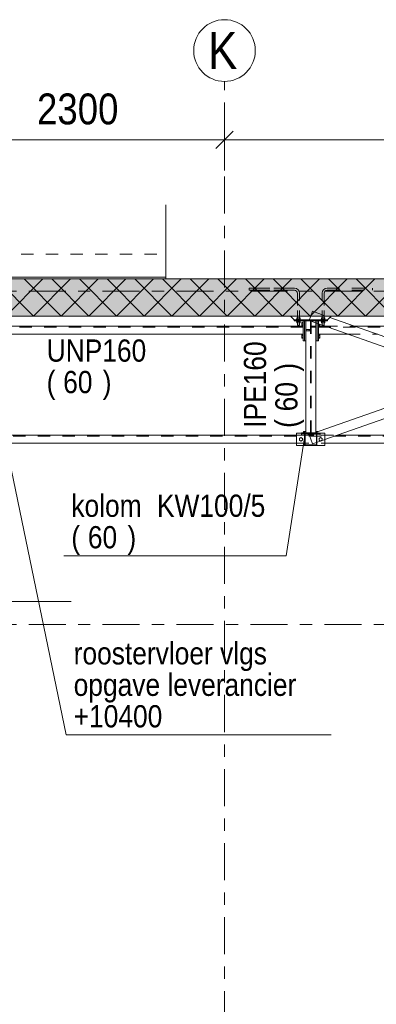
# Model space of a CAD drawing. Header units: millimetres. Extents: x -931 to -90, y -1396 to -802.
# Tile 12 of 29: x -579 to -550, y -1248 to -1169. Entities that reach past the tile are written whole.
import ezdxf

# ---------------------------------------------------------------- set-up
doc = ezdxf.new("R2010")
doc.units = ezdxf.units.MM
for name, pattern in [('XKITLINE00', [0]), ('XKITLINE01', [4, 1, -1, 1, -1]), ('XKITLINE03', [6, 3, -1, 1, -1])]:
    doc.linetypes.add(name, pattern=pattern)
for name, color, linetype, lineweight in [('Bout', 3, 'Continuous', 0), ('Offset', 4, 'Continuous', 0), ('Onderdeel', 2, 'Continuous', 0), ('Onderdeel label', 2, 'Continuous', 0), ('Stramien', 4, 'Continuous', 0), ('Tekst', 7, 'Continuous', 0)]:
    doc.layers.add(name, color=color, linetype=linetype, lineweight=lineweight)
doc.styles.add('ARIAL', font='arial.ttf')

msp = doc.modelspace()

# ---------------------------------------------------------------- hatches: boundary and pattern name
at = {"layer": 'Onderdeel'}
msp.add_hatch(color=256, dxfattribs=at).paths.add_polyline_path([(-480.816, -1192.51), (-687.816, -1192.51), (-687.816, -1189.51), (-480.816, -1189.51)], flags=17)
h = msp.add_hatch(color=256, dxfattribs=at)
h.paths.add_polyline_path([(-554.814, -1202.998), (-555.814, -1202.998), (-555.814, -1201.998), (-554.814, -1201.998)], flags=17)
h.paths.add_polyline_path([(-555.764, -1202.948), (-554.864, -1202.948), (-554.864, -1202.048), (-555.764, -1202.048)])

# ---------------------------------------------------------------- linework, layer by layer
at = {"layer": 'Bout', "linetype": 'XKITLINE00', "lineweight": 0}
for p, q in [((-556.034, -1193.023), (-555.934, -1193.023)), ((-556.034, -1193.301), (-556.034, -1193.023)), ((-556.034, -1193.093), (-555.934, -1193.093)), ((-555.834, -1193.082), (-555.824, -1193.082)), ((-556.034, -1193.231), (-555.934, -1193.231)), ((-555.934, -1193.301), (-556.034, -1193.301)), ((-555.834, -1193.242), (-555.824, -1193.242)), ((-554.804, -1193.242), (-554.794, -1193.242)), ((-554.694, -1193.231), (-554.594, -1193.231)), ((-554.694, -1193.301), (-554.594, -1193.301)), ((-554.594, -1193.184), (-554.594, -1193.301)), ((-556.034, -1194.023), (-555.934, -1194.023)), ((-556.034, -1194.301), (-556.034, -1194.023)), ((-556.034, -1194.093), (-555.934, -1194.093)), ((-556.034, -1194.231), (-555.934, -1194.231)), ((-555.934, -1194.301), (-556.034, -1194.301)), ((-555.834, -1194.082), (-555.824, -1194.082)), ((-555.834, -1194.242), (-555.824, -1194.242)), ((-554.804, -1194.082), (-554.794, -1194.082)), ((-554.804, -1194.242), (-554.794, -1194.242)), ((-554.694, -1194.023), (-554.594, -1194.023)), ((-554.694, -1194.093), (-554.594, -1194.093)), ((-554.694, -1194.231), (-554.594, -1194.231)), ((-554.694, -1194.301), (-554.594, -1194.301)), ((-554.594, -1194.023), (-554.594, -1194.301)), ((-555.903, -1201.963), (-555.903, -1201.863)), ((-555.903, -1201.863), (-555.724, -1201.863)), ((-555.834, -1201.963), (-555.834, -1201.863)), ((-554.726, -1201.863), (-554.904, -1201.863)), ((-554.795, -1201.892), (-554.795, -1201.863)), ((-554.726, -1201.868), (-554.726, -1201.863)), ((-556.114, -1202.359), (-556.234, -1202.429)), ((-556.234, -1202.429), (-556.234, -1202.567)), ((-556.234, -1202.567), (-556.114, -1202.636)), ((-555.994, -1202.429), (-556.114, -1202.359)), ((-556.114, -1202.636), (-555.994, -1202.567)), ((-555.994, -1202.567), (-555.994, -1202.429)), ((-554.514, -1202.359), (-554.634, -1202.429)), ((-554.634, -1202.429), (-554.634, -1202.567)), ((-554.634, -1202.567), (-554.514, -1202.636)), ((-554.394, -1202.429), (-554.514, -1202.359)), ((-554.514, -1202.636), (-554.394, -1202.567)), ((-554.394, -1202.567), (-554.394, -1202.429))]:
    msp.add_line(p, q, dxfattribs=at)
at = {"layer": 'Offset', "linetype": 'XKITLINE00', "lineweight": 0}
for p, q in [((-562.315, -1175.236), (-562.315, -1180.736)), ((-562.315, -1175.236), (-562.315, -1180.736)), ((-561.608, -1177.529), (-563.022, -1178.943)), ((-561.608, -1177.529), (-563.022, -1178.943)), ((-585.315, -1178.236), (-562.315, -1178.236)), ((-562.315, -1178.236), (-513.815, -1178.236))]:
    msp.add_line(p, q, dxfattribs=at)
at = {"layer": 'Offset'}
msp.add_point((-562.315, -1178.236), dxfattribs=at)
msp.add_point((-562.315, -1178.236), dxfattribs=at)
at = {"layer": 'Onderdeel', "linetype": 'XKITLINE00', "lineweight": 0}
for p, q in [((-567.084, -1183.508), (-567.084, -1189.351)), ((-567.084, -1189.351), (-688.815, -1189.354)), ((-687.816, -1189.51), (-480.816, -1189.51)), ((-577.808, -1192.51), (-580.808, -1189.51)), ((-580.053, -1192.51), (-577.053, -1189.51)), ((-575.563, -1192.51), (-578.563, -1189.51)), ((-577.808, -1192.51), (-574.808, -1189.51)), ((-573.318, -1192.51), (-576.318, -1189.51)), ((-575.563, -1192.51), (-572.563, -1189.51)), ((-571.072, -1192.51), (-574.072, -1189.51)), ((-573.318, -1192.51), (-570.318, -1189.51)), ((-568.827, -1192.51), (-571.827, -1189.51)), ((-571.072, -1192.51), (-568.072, -1189.51)), ((-566.582, -1192.51), (-569.582, -1189.51)), ((-568.827, -1192.51), (-565.827, -1189.51)), ((-564.337, -1192.51), (-567.337, -1189.51)), ((-567.084, -1189.351), (-567.084, -1189.51)), ((-566.582, -1192.51), (-563.582, -1189.51)), ((-562.092, -1192.51), (-565.092, -1189.51)), ((-564.337, -1192.51), (-561.337, -1189.51)), ((-559.847, -1192.51), (-562.847, -1189.51)), ((-562.092, -1192.51), (-559.092, -1189.51)), ((-557.602, -1192.51), (-560.602, -1189.51)), ((-559.847, -1192.51), (-556.847, -1189.51)), ((-555.357, -1192.51), (-558.357, -1189.51)), ((-557.602, -1192.51), (-554.602, -1189.51)), ((-553.112, -1192.51), (-556.112, -1189.51)), ((-555.357, -1192.51), (-552.357, -1189.51)), ((-550.867, -1192.51), (-553.867, -1189.51)), ((-553.112, -1192.51), (-550.112, -1189.51)), ((-548.622, -1192.51), (-551.622, -1189.51)), ((-550.867, -1192.51), (-547.867, -1189.51)), ((-480.816, -1192.51), (-687.816, -1192.51)), ((-556.964, -1192.51), (-556.664, -1192.81)), ((-556.664, -1192.81), (-553.964, -1192.81)), ((-553.964, -1192.81), (-556.664, -1192.81)), ((-556.664, -1192.81), (-556.664, -1192.91)), ((-556.664, -1192.91), (-553.964, -1192.91)), ((-556.464, -1192.95), (-556.464, -1192.91)), ((-556.164, -1192.95), (-556.464, -1192.95)), ((-556.453, -1193.07), (-556.453, -1192.95)), ((-556.176, -1193.07), (-556.453, -1193.07)), ((-556.394, -1193.26), (-556.394, -1193.07)), ((-556.234, -1193.26), (-556.234, -1193.07)), ((-556.176, -1193.07), (-556.176, -1192.95)), ((-556.164, -1192.95), (-556.164, -1192.91)), ((-555.934, -1193.337), (-555.934, -1192.91)), ((-555.834, -1194.512), (-555.834, -1192.91)), ((-555.824, -1194.512), (-555.824, -1192.91)), ((-555.724, -1201.963), (-555.724, -1192.91)), ((-555.375, -1192.91), (-554.394, -1193.254)), ((-555.097, -1201.998), (-528.352, -1192.623)), ((-554.904, -1201.93), (-554.904, -1193.075)), ((-554.804, -1193.11), (-554.804, -1194.512)), ((-554.794, -1194.512), (-554.794, -1193.114)), ((-554.464, -1192.91), (-554.464, -1192.95)), ((-554.464, -1192.95), (-554.164, -1192.95)), ((-554.453, -1192.95), (-554.453, -1193.07)), ((-554.453, -1193.07), (-554.176, -1193.07)), ((-554.394, -1193.26), (-554.394, -1193.07)), ((-554.234, -1193.26), (-554.234, -1193.07)), ((-554.176, -1193.07), (-554.176, -1192.95)), ((-554.164, -1192.95), (-554.164, -1192.91)), ((-553.964, -1192.81), (-553.664, -1192.51)), ((-553.964, -1192.91), (-553.964, -1192.81)), ((-553.777, -1192.623), (-527.031, -1201.998)), ((-584.694, -1193.335), (-555.934, -1193.337)), ((-556.234, -1193.26), (-556.394, -1193.26)), ((-555.934, -1193.987), (-555.934, -1193.337)), ((-554.694, -1193.337), (-554.694, -1193.149)), ((-554.694, -1193.987), (-554.694, -1193.337)), ((-554.694, -1193.337), (-554.158, -1193.337)), ((-554.394, -1193.26), (-554.234, -1193.26)), ((-554.376, -1193.26), (-527.964, -1202.519)), ((-554.164, -1202.519), (-527.752, -1193.26)), ((-551.739, -1193.337), (-530.393, -1193.338)), ((-584.694, -1193.985), (-555.934, -1193.987)), ((-555.934, -1194.512), (-555.934, -1193.987)), ((-555.834, -1194.512), (-555.934, -1194.512)), ((-555.724, -1194.512), (-555.824, -1194.512)), ((-554.804, -1194.512), (-554.904, -1194.512)), ((-554.694, -1194.512), (-554.794, -1194.512)), ((-554.694, -1193.987), (-552.303, -1193.987)), ((-554.694, -1193.987), (-554.694, -1194.512)), ((-584.164, -1202.173), (-556.464, -1202.173)), ((-556.464, -1201.998), (-555.814, -1201.998)), ((-556.464, -1202.998), (-556.464, -1201.998)), ((-556.064, -1201.963), (-555.724, -1201.963)), ((-556.064, -1201.998), (-556.064, -1201.963)), ((-555.814, -1202.998), (-555.814, -1201.998)), ((-555.814, -1201.998), (-554.814, -1201.998)), ((-554.864, -1202.048), (-555.764, -1202.048)), ((-555.764, -1202.048), (-555.764, -1202.948)), ((-555.724, -1201.963), (-554.997, -1201.963)), ((-554.864, -1202.948), (-554.864, -1202.048)), ((-554.814, -1201.998), (-554.814, -1202.998)), ((-554.814, -1201.998), (-554.164, -1201.998)), ((-554.164, -1202.998), (-554.164, -1201.998)), ((-553.178, -1202.173), (-528.951, -1202.173)), ((-584.164, -1202.823), (-556.464, -1202.823)), ((-556.464, -1202.998), (-555.814, -1202.998)), ((-554.814, -1202.998), (-555.814, -1202.998)), ((-555.764, -1202.948), (-554.864, -1202.948)), ((-554.814, -1202.998), (-554.164, -1202.998)), ((-554.164, -1202.823), (-527.964, -1202.823))]:
    msp.add_line(p, q, dxfattribs=at)
at = {"layer": 'Onderdeel', "linetype": 'XKITLINE01', "lineweight": 0}
for p, q in [((-688.815, -1187.51), (-567.084, -1187.511)), ((-567.084, -1187.511), (-567.084, -1189.351)), ((-688.815, -1189.35), (-567.084, -1189.351)), ((-688.815, -1189.51), (-567.084, -1189.511)), ((-567.084, -1189.351), (-567.084, -1189.351)), ((-567.084, -1189.351), (-567.084, -1189.351)), ((-567.084, -1189.51), (-567.084, -1189.511)), ((-567.084, -1189.511), (-567.084, -1189.51)), ((-556.634, -1190.26), (-560.314, -1190.26)), ((-560.314, -1190.26), (-560.314, -1190.42)), ((-560.314, -1190.26), (-556.634, -1190.26)), ((-560.314, -1190.42), (-560.314, -1190.26)), ((-560.314, -1190.42), (-556.634, -1190.42)), ((-556.634, -1190.42), (-560.314, -1190.42)), ((-556.634, -1190.26), (-556.481, -1190.291)), ((-556.634, -1190.26), (-556.481, -1190.291)), ((-556.634, -1190.42), (-556.542, -1190.439)), ((-556.634, -1190.42), (-556.542, -1190.439)), ((-556.465, -1190.491), (-556.542, -1190.439)), ((-556.465, -1190.491), (-556.542, -1190.439)), ((-556.351, -1190.378), (-556.481, -1190.291)), ((-556.351, -1190.378), (-556.481, -1190.291)), ((-556.465, -1190.491), (-556.412, -1190.569)), ((-556.412, -1190.569), (-556.465, -1190.491)), ((-556.412, -1190.569), (-556.394, -1190.66)), ((-556.394, -1190.66), (-556.412, -1190.569)), ((-556.394, -1193.07), (-556.394, -1190.66)), ((-556.394, -1190.66), (-556.394, -1193.26)), ((-556.265, -1190.507), (-556.351, -1190.378)), ((-556.351, -1190.378), (-556.265, -1190.507)), ((-556.234, -1190.66), (-556.265, -1190.507)), ((-556.265, -1190.507), (-556.234, -1190.66)), ((-556.234, -1193.07), (-556.234, -1190.66)), ((-556.234, -1193.26), (-556.234, -1190.66)), ((-554.394, -1190.66), (-554.364, -1190.507)), ((-554.364, -1190.507), (-554.394, -1190.66)), ((-554.394, -1193.07), (-554.394, -1190.66)), ((-554.394, -1193.26), (-554.394, -1190.66)), ((-554.364, -1190.507), (-554.277, -1190.378)), ((-554.277, -1190.378), (-554.364, -1190.507)), ((-554.277, -1190.378), (-554.147, -1190.291)), ((-554.277, -1190.378), (-554.147, -1190.291)), ((-554.216, -1190.569), (-554.234, -1190.66)), ((-554.234, -1190.66), (-554.216, -1190.569)), ((-554.234, -1193.07), (-554.234, -1190.66)), ((-554.234, -1190.66), (-554.234, -1193.26)), ((-554.164, -1190.491), (-554.216, -1190.569)), ((-554.216, -1190.569), (-554.164, -1190.491)), ((-554.164, -1190.491), (-554.086, -1190.439)), ((-554.164, -1190.491), (-554.086, -1190.439)), ((-554.147, -1190.291), (-553.994, -1190.26)), ((-554.147, -1190.291), (-553.994, -1190.26)), ((-554.086, -1190.439), (-553.994, -1190.42)), ((-554.086, -1190.439), (-553.994, -1190.42)), ((-553.994, -1190.26), (-550.314, -1190.26)), ((-553.994, -1190.26), (-550.314, -1190.26)), ((-553.994, -1190.42), (-550.314, -1190.42)), ((-553.994, -1190.42), (-550.314, -1190.42)), ((-550.314, -1190.26), (-550.314, -1190.42)), ((-550.314, -1190.42), (-550.314, -1190.26)), ((-555.182, -1192.13), (-555.447, -1192.885)), ((-555.182, -1192.13), (-553.777, -1192.623)), ((-553.664, -1192.51), (-556.964, -1192.51)), ((-556.464, -1192.81), (-556.464, -1192.77)), ((-556.164, -1192.77), (-556.464, -1192.77)), ((-556.464, -1192.81), (-556.464, -1192.77)), ((-556.464, -1192.77), (-556.164, -1192.77)), ((-556.164, -1192.81), (-556.464, -1192.81)), ((-556.464, -1192.81), (-556.164, -1192.81)), ((-556.164, -1192.91), (-556.464, -1192.91)), ((-556.464, -1192.95), (-556.464, -1192.91)), ((-556.464, -1192.91), (-556.164, -1192.91)), ((-556.464, -1192.95), (-556.164, -1192.95)), ((-556.453, -1192.77), (-556.453, -1192.65)), ((-556.176, -1192.65), (-556.453, -1192.65)), ((-556.453, -1192.77), (-556.453, -1192.65)), ((-556.453, -1192.65), (-556.176, -1192.65)), ((-556.176, -1192.77), (-556.453, -1192.77)), ((-556.453, -1192.77), (-556.176, -1192.77)), ((-556.176, -1192.95), (-556.453, -1192.95)), ((-556.453, -1193.07), (-556.453, -1192.95)), ((-556.453, -1192.95), (-556.176, -1192.95)), ((-556.453, -1193.07), (-556.176, -1193.07)), ((-556.176, -1192.77), (-556.176, -1192.65)), ((-556.176, -1192.77), (-556.176, -1192.65)), ((-556.176, -1193.07), (-556.176, -1192.95)), ((-556.164, -1192.81), (-556.164, -1192.77)), ((-556.164, -1192.81), (-556.164, -1192.77)), ((-556.164, -1192.95), (-556.164, -1192.91)), ((-555.934, -1192.812), (-555.834, -1192.812)), ((-555.934, -1192.91), (-555.934, -1192.812)), ((-555.834, -1192.91), (-555.834, -1192.812)), ((-555.824, -1192.812), (-555.724, -1192.812)), ((-555.824, -1192.812), (-555.824, -1192.91)), ((-555.724, -1192.812), (-555.724, -1194.512)), ((-555.724, -1192.91), (-554.904, -1192.91)), ((-555.447, -1192.885), (-555.375, -1192.91)), ((-555.339, -1201.963), (-555.339, -1192.91)), ((-555.289, -1201.963), (-555.289, -1192.91)), ((-554.904, -1192.812), (-554.804, -1192.812)), ((-554.904, -1194.512), (-554.904, -1192.812)), ((-554.904, -1193.075), (-554.904, -1192.91)), ((-554.804, -1192.812), (-554.804, -1193.11)), ((-554.794, -1192.812), (-554.694, -1192.812)), ((-554.794, -1193.114), (-554.794, -1192.812)), ((-554.694, -1193.149), (-554.694, -1192.812)), ((-554.464, -1192.81), (-554.464, -1192.77)), ((-554.464, -1192.77), (-554.164, -1192.77)), ((-554.464, -1192.81), (-554.464, -1192.77)), ((-554.164, -1192.77), (-554.464, -1192.77)), ((-554.464, -1192.81), (-554.164, -1192.81)), ((-554.164, -1192.81), (-554.464, -1192.81)), ((-554.164, -1192.91), (-554.464, -1192.91)), ((-554.464, -1192.95), (-554.464, -1192.91)), ((-554.164, -1192.91), (-554.464, -1192.91)), ((-554.164, -1192.95), (-554.464, -1192.95)), ((-554.453, -1192.77), (-554.453, -1192.65)), ((-554.453, -1192.65), (-554.176, -1192.65)), ((-554.453, -1192.77), (-554.453, -1192.65)), ((-554.176, -1192.65), (-554.453, -1192.65)), ((-554.453, -1192.77), (-554.176, -1192.77)), ((-554.176, -1192.77), (-554.453, -1192.77)), ((-554.176, -1192.95), (-554.453, -1192.95)), ((-554.453, -1193.07), (-554.453, -1192.95)), ((-554.176, -1192.95), (-554.453, -1192.95)), ((-554.176, -1193.07), (-554.453, -1193.07)), ((-554.176, -1192.77), (-554.176, -1192.65)), ((-554.176, -1192.77), (-554.176, -1192.65)), ((-554.176, -1193.07), (-554.176, -1192.95)), ((-554.164, -1192.81), (-554.164, -1192.77)), ((-554.164, -1192.81), (-554.164, -1192.77)), ((-554.164, -1192.95), (-554.164, -1192.91)), ((-555.934, -1193.412), (-584.694, -1193.41)), ((-556.394, -1193.26), (-556.234, -1193.26)), ((-555.934, -1193.987), (-555.934, -1193.337)), ((-555.689, -1193.612), (-555.339, -1193.612)), ((-555.689, -1193.712), (-555.689, -1193.612)), ((-555.339, -1193.712), (-555.689, -1193.712)), ((-555.439, -1193.712), (-555.439, -1193.612)), ((-555.339, -1193.612), (-555.339, -1193.712)), ((-555.289, -1193.425), (-555.289, -1193.325)), ((-555.289, -1193.325), (-554.939, -1193.325)), ((-554.939, -1193.425), (-555.289, -1193.425)), ((-555.189, -1193.425), (-555.189, -1193.325)), ((-554.939, -1193.325), (-554.939, -1193.425)), ((-554.694, -1193.987), (-554.694, -1193.337)), ((-554.694, -1193.412), (-527.434, -1193.413)), ((-554.394, -1193.254), (-554.376, -1193.26)), ((-554.234, -1193.26), (-554.394, -1193.26)), ((-554.158, -1193.337), (-551.739, -1193.337)), ((-552.303, -1193.987), (-549.884, -1193.987)), ((-613.464, -1202.248), (-484.216, -1202.248)), ((-556.464, -1202.173), (-553.178, -1202.173)), ((-556.064, -1201.998), (-556.064, -1202.063)), ((-556.064, -1202.063), (-554.564, -1202.063)), ((-554.564, -1202.073), (-556.064, -1202.073)), ((-556.064, -1202.073), (-556.064, -1202.173)), ((-556.064, -1202.173), (-554.564, -1202.173)), ((-555.814, -1201.998), (-554.814, -1201.998)), ((-555.724, -1201.963), (-554.564, -1201.963)), ((-555.447, -1202.12), (-555.097, -1201.998)), ((-555.447, -1202.12), (-555.182, -1202.875)), ((-555.182, -1202.875), (-554.164, -1202.519)), ((-554.997, -1201.963), (-554.904, -1201.963)), ((-554.904, -1201.963), (-554.904, -1201.93)), ((-554.564, -1202.063), (-554.564, -1201.963)), ((-554.564, -1202.173), (-554.564, -1202.073)), ((-556.464, -1202.823), (-554.164, -1202.823)), ((-555.814, -1202.998), (-554.814, -1202.998))]:
    msp.add_line(p, q, dxfattribs=at)
at = {"layer": 'Onderdeel label', "linetype": 'XKITLINE00', "lineweight": 0}
for p, q in [((-555.809, -1202.201), (-557.32, -1211.928)), ((-575.338, -1211.928), (-557.32, -1211.928)), ((-609.463, -1215.637), (-574.743, -1215.637))]:
    msp.add_line(p, q, dxfattribs=at)
at = {"layer": 'Stramien', "linetype": 'XKITLINE03', "lineweight": 0}
for p, q in [((-562.315, -1352.208), (-562.315, -1173.508)), ((-878.198, -1190.508), (-445.815, -1190.508)), ((-878.198, -1217.508), (-445.815, -1217.508))]:
    msp.add_line(p, q, dxfattribs=at)
at = {"layer": 'Stramien', "linetype": 'XKITLINE00', "lineweight": 0}
msp.add_circle((-562.315, -1171.008), 2.5, dxfattribs=at)
at = {"layer": 'Tekst', "linetype": 'XKITLINE00', "lineweight": 0}
for p, q in [((-580.396, -1201.121), (-575.149, -1226.432)), ((-575.149, -1226.432), (-553.665, -1226.432))]:
    msp.add_line(p, q, dxfattribs=at)

# ---------------------------------------------------------------- texts
at = {"layer": 'Offset', "style": 'ARIAL', "width": 0.85}
msp.add_text('2300', height=2.5, dxfattribs=at).set_placement((-577.523, -1176.986))
at = {"layer": 'Onderdeel label', "style": 'ARIAL', "width": 0.85}
for s, rotation, p in [('UNP160', -0.00573, (-576.74, -1196.209)), ('IPE160', 90.00021, (-558.945, -1201.572)), ('(', -0.00573, (-576.741, -1198.759)), ('60', -0.00573, (-575.402, -1198.759)), (')', -0.00573, (-572.191, -1198.759)), (')', 90.00021, (-556.395, -1197.023)), ('60', 90.00021, (-556.395, -1200.233)), ('(', 90.00021, (-556.395, -1201.572))]:
    msp.add_text(s, height=1.8, rotation=rotation, dxfattribs=at).set_placement(p)
for s, p in [('kolom', (-574.738, -1208.778)), ('KW100/5', (-567.794, -1208.778)), ('(', (-574.738, -1211.328)), ('60', (-573.399, -1211.328)), (')', (-570.189, -1211.328))]:
    msp.add_text(s, height=1.8, dxfattribs=at).set_placement(p)
at = {"layer": 'Stramien', "style": 'ARIAL', "width": 0.85}
msp.add_text('K', height=3, dxfattribs=at).set_placement((-563.649, -1172.508))
at = {"layer": 'Tekst', "style": 'ARIAL', "width": 0.85}
for s, p in [('roostervloer vlgs', (-574.549, -1220.732)), ('opgave leverancier', (-574.549, -1223.282)), ('+10400', (-574.549, -1225.832))]:
    msp.add_text(s, height=1.8, dxfattribs=at).set_placement(p)

doc.saveas('drawing.dxf')
